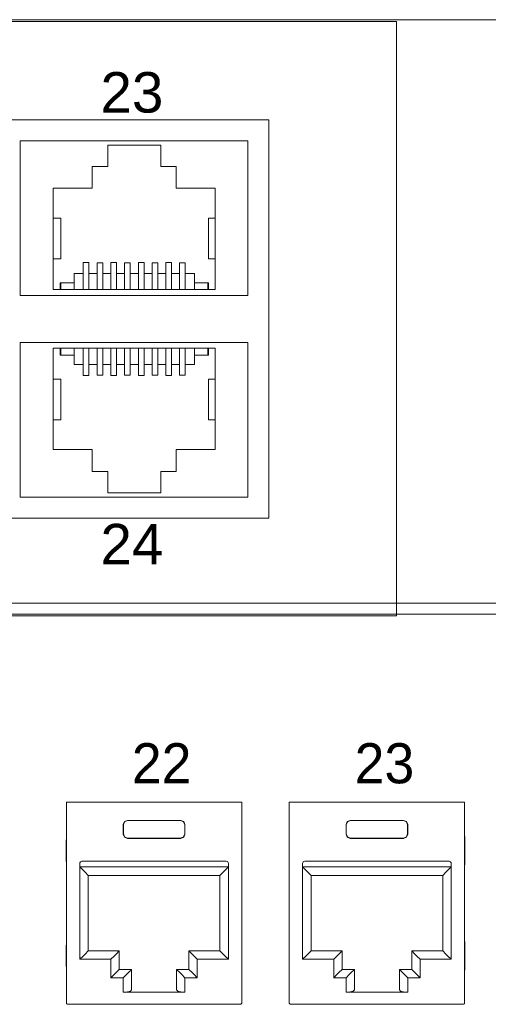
# Model space of a CAD drawing. Header units: millimetres. Extents: x 83969 to 164243, y -22860 to 4849.
# Tile 149 of 156: x 163530.64 to 163532.85, y -21356.96 to -21352.33. Entities that reach past the tile are written whole.
import ezdxf

# ---------------------------------------------------------------- set-up
doc = ezdxf.new("R2010")
doc.units = ezdxf.units.MM
doc.layers.get('0').update_dxf_attribs({"color": 251, "lineweight": 0})
doc.styles.add('_LANSTER_01', font='romans.shx')
doc.styles.add('Arial10', font='arial.ttf', dxfattribs={"height": 10})

# ---------------------------------------------------------------- blocks, each defined once
blk = doc.blocks.new('Switch 24xGE')
at = {"color": 144}
for points in [[(-306.45, 0), (0, 0), (0, 27.955), (-306.45, 27.955)], [(-85.1, 23.252), (-40, 23.252), (-40, 4.506), (-85.1, 4.506)]]:
    blk.add_lwpolyline(points, close=True, dxfattribs=at)
blk.add_lwpolyline([(-272.449, 27.876), (-34, 27.876), (-34, -0.079), (-272.449, -0.079)], close=True)
for points in [[(-41, 22.252), (-41, 14.981), (-51.7, 14.981), (-51.7, 22.252), (-41, 22.252)], [(-50.146, 15.259), (-50.146, 20.026), (-48.31, 20.026), (-48.31, 21.054), (-47.586, 21.054), (-47.586, 22.053), (-45.084, 22.053), (-45.084, 21.054), (-44.36, 21.054), (-44.36, 20.026), (-42.523, 20.026), (-42.523, 15.259), (-50.146, 15.259), (-49.827, 15.259), (-49.827, 15.576), (-49.796, 15.576), (-49.796, 15.259), (-49.796, 15.576), (-49.161, 15.576), (-49.161, 15.259), (-49.161, 16.021), (-48.735, 16.021), (-48.735, 15.259), (-48.735, 16.54), (-48.468, 16.54), (-48.468, 15.259), (-48.468, 16.021), (-48.087, 16.021), (-48.087, 15.259), (-48.087, 16.52), (-47.821, 16.52), (-47.821, 15.259), (-47.821, 16.021), (-47.44, 16.021), (-47.44, 15.259), (-47.44, 16.54), (-47.173, 16.54), (-47.173, 15.259), (-47.173, 16.021), (-46.792, 16.021), (-46.792, 15.259), (-46.792, 16.52), (-46.525, 16.52), (-46.525, 15.259), (-46.525, 16.021), (-46.144, 16.021), (-46.144, 15.259), (-46.144, 16.54), (-45.878, 16.54), (-45.878, 15.259), (-45.878, 16.021), (-45.497, 16.021), (-45.497, 15.259), (-45.497, 16.52), (-45.23, 16.52), (-45.23, 15.259), (-45.23, 16.021), (-44.849, 16.021), (-44.849, 15.259), (-44.849, 16.54), (-44.582, 16.54), (-44.582, 15.259), (-44.582, 16.021), (-44.201, 16.021), (-44.201, 15.259), (-44.201, 16.52), (-43.935, 16.52), (-43.935, 15.259), (-43.935, 16.021), (-43.509, 16.021), (-43.509, 15.259), (-43.509, 15.576), (-42.874, 15.576), (-42.874, 15.259), (-42.874, 15.576), (-42.842, 15.576), (-42.842, 15.259)], [(-50.146, 18.616), (-49.791, 18.616), (-49.791, 16.713), (-50.146, 16.713)], [(-42.523, 18.616), (-42.847, 18.616), (-42.847, 16.713), (-42.523, 16.713)], [(-41, 5.506), (-41, 12.777), (-51.7, 12.777), (-51.7, 5.506), (-41, 5.506)], [(-50.146, 12.5), (-50.146, 7.733), (-48.31, 7.733), (-48.31, 6.704), (-47.586, 6.704), (-47.586, 5.705), (-45.084, 5.705), (-45.084, 6.704), (-44.36, 6.704), (-44.36, 7.733), (-42.523, 7.733), (-42.523, 12.5), (-50.146, 12.5), (-49.827, 12.5), (-49.827, 12.182), (-49.796, 12.182), (-49.796, 12.5), (-49.796, 12.182), (-49.161, 12.182), (-49.161, 12.5), (-49.161, 11.738), (-48.735, 11.738), (-48.735, 12.5), (-48.735, 11.219), (-48.468, 11.219), (-48.468, 12.5), (-48.468, 11.738), (-48.087, 11.738), (-48.087, 12.5), (-48.087, 11.239), (-47.821, 11.239), (-47.821, 12.5), (-47.821, 11.738), (-47.44, 11.738), (-47.44, 12.5), (-47.44, 11.218), (-47.173, 11.218), (-47.173, 12.5), (-47.173, 11.738), (-46.792, 11.738), (-46.792, 12.5), (-46.792, 11.239), (-46.525, 11.239), (-46.525, 12.5), (-46.525, 11.738), (-46.144, 11.738), (-46.144, 12.5), (-46.144, 11.218), (-45.878, 11.218), (-45.878, 12.5), (-45.878, 11.738), (-45.497, 11.738), (-45.497, 12.5), (-45.497, 11.239), (-45.23, 11.239), (-45.23, 12.5), (-45.23, 11.738), (-44.849, 11.738), (-44.849, 12.5), (-44.849, 11.218), (-44.582, 11.218), (-44.582, 12.5), (-44.582, 11.738), (-44.201, 11.738), (-44.201, 12.5), (-44.201, 11.239), (-43.935, 11.239), (-43.935, 12.5), (-43.935, 11.738), (-43.509, 11.738), (-43.509, 12.5), (-43.509, 12.182), (-42.874, 12.182), (-42.874, 12.5), (-42.874, 12.182), (-42.842, 12.182), (-42.842, 12.5)], [(-50.146, 9.143), (-49.791, 9.143), (-49.791, 11.045), (-50.146, 11.045)], [(-42.523, 9.143), (-42.847, 9.143), (-42.847, 11.045), (-42.523, 11.045)]]:
    blk.add_lwpolyline(points, dxfattribs=at)
at = {"color": 144, "style": 'Arial10'}
for s, p in [('23', (-47.926, 23.585)), ('24', (-47.926, 2.337))]:
    blk.add_text(s, height=1.905, dxfattribs=at).set_placement(p)
blk = doc.blocks.new('Panel modularny_24_port_1U')
at = {"color": 0}
blk.add_line((48.895, 4.445), (0, 4.445), dxfattribs=at)
at = {"color": 0, "linetype": 'Continuous'}
for p, q in [((41.1172, 2.9564), (41.1361, 2.9564)), ((41.1172, 2.9564), (41.1172, 1.4553)), ((41.1361, 2.9564), (41.1392, 2.9564)), ((41.1392, 2.9564), (41.1466, 2.9564)), ((42.3997, 2.9564), (41.1466, 2.9564)), ((42.4071, 2.9564), (42.3997, 2.9564)), ((42.4102, 2.9564), (42.4071, 2.9564)), ((42.4291, 2.9564), (42.4102, 2.9564)), ((42.4291, 2.9564), (42.4291, 1.4553)), ((42.784, 2.9564), (42.8029, 2.9564)), ((42.784, 2.9564), (42.784, 1.4553)), ((42.8029, 2.9564), (42.8061, 2.9564)), ((42.8061, 2.9564), (42.8134, 2.9564)), ((44.0666, 2.9564), (42.8134, 2.9564)), ((44.0739, 2.9564), (44.0666, 2.9564)), ((44.0771, 2.9564), (44.0739, 2.9564)), ((44.096, 2.9564), (44.0771, 2.9564)), ((44.096, 2.9564), (44.096, 1.4553)), ((41.5421, 2.7884), (41.5513, 2.8107)), ((41.5528, 2.8092), (41.5436, 2.7869)), ((41.5513, 2.8107), (41.5736, 2.8199)), ((41.5751, 2.8184), (41.5528, 2.8092)), ((41.5736, 2.8199), (41.9726, 2.8199)), ((41.5736, 2.8199), (41.5751, 2.8184)), ((41.9712, 2.8184), (41.5751, 2.8184)), ((41.9726, 2.8199), (41.9712, 2.8184)), ((41.9712, 2.8184), (41.9935, 2.8092)), ((41.9949, 2.8107), (41.9726, 2.8199)), ((41.9935, 2.8092), (42.0027, 2.7869)), ((42.0041, 2.7884), (41.9949, 2.8107)), ((43.209, 2.7884), (43.2182, 2.8107)), ((43.2197, 2.8092), (43.2105, 2.7869)), ((43.2182, 2.8107), (43.2405, 2.8199)), ((43.242, 2.8184), (43.2197, 2.8092)), ((43.2405, 2.8199), (43.6395, 2.8199)), ((43.2405, 2.8199), (43.242, 2.8184)), ((43.6381, 2.8184), (43.242, 2.8184)), ((43.6395, 2.8199), (43.6381, 2.8184)), ((43.6381, 2.8184), (43.6603, 2.8092)), ((43.6618, 2.8107), (43.6395, 2.8199)), ((43.6603, 2.8092), (43.6696, 2.7869)), ((43.671, 2.7884), (43.6618, 2.8107)), ((41.5421, 2.717), (41.5421, 2.7884)), ((41.5436, 2.7869), (41.5421, 2.7884)), ((41.5436, 2.7184), (41.5436, 2.7869)), ((42.0027, 2.7869), (42.0041, 2.7884)), ((42.0027, 2.7184), (42.0027, 2.7869)), ((42.0041, 2.717), (42.0041, 2.7884)), ((43.209, 2.717), (43.209, 2.7884)), ((43.2105, 2.7869), (43.209, 2.7884)), ((43.2105, 2.7184), (43.2105, 2.7869)), ((43.6696, 2.7869), (43.671, 2.7884)), ((43.6696, 2.7184), (43.6696, 2.7869)), ((43.671, 2.717), (43.671, 2.7884)), ((41.1165, 2.6904), (41.1162, 2.662)), ((41.1162, 2.662), (41.1162, 2.5255)), ((41.1172, 2.7126), (41.1165, 2.6904)), ((41.5436, 2.7184), (41.5421, 2.717)), ((41.5513, 2.6947), (41.5421, 2.717)), ((41.5436, 2.7184), (41.5528, 2.6962)), ((41.5736, 2.6855), (41.5513, 2.6947)), ((41.5528, 2.6962), (41.5751, 2.687)), ((41.5751, 2.687), (41.5736, 2.6855)), ((41.5736, 2.6855), (41.9726, 2.6855)), ((41.9712, 2.687), (41.5751, 2.687)), ((41.9935, 2.6962), (41.9712, 2.687)), ((41.9712, 2.687), (41.9726, 2.6855)), ((41.9726, 2.6855), (41.9949, 2.6947)), ((42.0027, 2.7184), (41.9935, 2.6962)), ((41.9949, 2.6947), (42.0041, 2.717)), ((42.0027, 2.7184), (42.0041, 2.717)), ((42.4298, 2.6904), (42.4291, 2.7126)), ((42.43, 2.662), (42.4298, 2.6904)), ((42.43, 2.662), (42.43, 2.5255)), ((42.7834, 2.6904), (42.7831, 2.662)), ((42.7831, 2.662), (42.7831, 2.5255)), ((42.784, 2.7126), (42.7834, 2.6904)), ((43.2105, 2.7184), (43.209, 2.717)), ((43.2182, 2.6947), (43.209, 2.717)), ((43.2105, 2.7184), (43.2197, 2.6962)), ((43.2405, 2.6855), (43.2182, 2.6947)), ((43.2197, 2.6962), (43.242, 2.687)), ((43.242, 2.687), (43.2405, 2.6855)), ((43.2405, 2.6855), (43.6395, 2.6855)), ((43.6381, 2.687), (43.242, 2.687)), ((43.6603, 2.6962), (43.6381, 2.687)), ((43.6381, 2.687), (43.6395, 2.6855)), ((43.6395, 2.6855), (43.6618, 2.6947)), ((43.6696, 2.7184), (43.6603, 2.6962)), ((43.6618, 2.6947), (43.671, 2.717)), ((43.6696, 2.7184), (43.671, 2.717)), ((44.0966, 2.6904), (44.096, 2.7126)), ((44.0969, 2.662), (44.0966, 2.6904)), ((44.0969, 2.662), (44.0969, 2.5255)), ((41.1162, 2.5255), (41.1165, 2.4971)), ((42.3129, 2.5141), (41.2334, 2.5141)), ((42.4298, 2.4971), (42.43, 2.5255)), ((42.7831, 2.5255), (42.7834, 2.4971)), ((43.9797, 2.5141), (42.9003, 2.5141)), ((44.0966, 2.4971), (44.0969, 2.5255)), ((41.1165, 2.4971), (41.1172, 2.4749)), ((41.2166, 2.4973), (41.2166, 2.4721)), ((42.3297, 2.4721), (41.2166, 2.4721)), ((41.2177, 2.4721), (41.2418, 2.4479)), ((41.2177, 1.7811), (41.2177, 2.4721)), ((41.2418, 2.4479), (41.2622, 2.4275)), ((42.3045, 2.4479), (42.2841, 2.4275)), ((42.3286, 2.4721), (42.3045, 2.4479)), ((42.3286, 1.7811), (42.3286, 2.4721)), ((42.3297, 2.4973), (42.3297, 2.4721)), ((42.4291, 2.4749), (42.4298, 2.4971)), ((42.7834, 2.4971), (42.784, 2.4749)), ((42.8835, 2.4973), (42.8835, 2.4721)), ((43.9965, 2.4721), (42.8835, 2.4721)), ((42.8845, 2.4721), (42.9086, 2.4479)), ((42.8845, 1.7811), (42.8845, 2.4721)), ((42.9086, 2.4479), (42.9291, 2.4275)), ((43.9714, 2.4479), (43.9509, 2.4275)), ((43.9955, 2.4721), (43.9714, 2.4479)), ((43.9955, 1.7811), (43.9955, 2.4721)), ((43.9965, 2.4973), (43.9965, 2.4721)), ((44.096, 2.4749), (44.0966, 2.4971)), ((41.2622, 2.4275), (41.2759, 2.4138)), ((41.2759, 2.4138), (41.2807, 2.4091)), ((41.2807, 2.4091), (41.2807, 1.8441)), ((41.2807, 2.4091), (42.2656, 2.4091)), ((42.2704, 2.4138), (42.2656, 2.4091)), ((42.2656, 2.4091), (42.2656, 1.8441)), ((42.2841, 2.4275), (42.2704, 2.4138)), ((42.9291, 2.4275), (42.9427, 2.4138)), ((42.9427, 2.4138), (42.9475, 2.4091)), ((42.9475, 2.4091), (42.9475, 1.8441)), ((42.9475, 2.4091), (43.9325, 2.4091)), ((43.9373, 2.4138), (43.9325, 2.4091)), ((43.9325, 2.4091), (43.9325, 1.8441)), ((43.9509, 2.4275), (43.9373, 2.4138)), ((41.1172, 1.9259), (41.1165, 1.9036)), ((42.4298, 1.9036), (42.4291, 1.9259)), ((42.784, 1.9259), (42.7834, 1.9036)), ((44.0966, 1.9036), (44.096, 1.9259)), ((41.1165, 1.9036), (41.1162, 1.8752)), ((41.1162, 1.8752), (41.1162, 1.7387)), ((41.2807, 1.8441), (41.2759, 1.8393)), ((41.5127, 1.8441), (41.2807, 1.8441)), ((41.5127, 1.8441), (41.5079, 1.8393)), ((41.5127, 1.7055), (41.5127, 1.8441)), ((42.0335, 1.7055), (42.0335, 1.8441)), ((42.0335, 1.8441), (42.2656, 1.8441)), ((42.0335, 1.8441), (42.0383, 1.8393)), ((42.2656, 1.8441), (42.2704, 1.8393)), ((42.43, 1.8752), (42.4298, 1.9036)), ((42.43, 1.8752), (42.43, 1.7387)), ((42.7834, 1.9036), (42.7831, 1.8752)), ((42.7831, 1.8752), (42.7831, 1.7387)), ((42.9475, 1.8441), (42.9427, 1.8393)), ((43.1796, 1.8441), (42.9475, 1.8441)), ((43.1796, 1.8441), (43.1748, 1.8393)), ((43.1796, 1.7055), (43.1796, 1.8441)), ((43.7004, 1.7055), (43.7004, 1.8441)), ((43.7004, 1.8441), (43.9325, 1.8441)), ((43.7004, 1.8441), (43.7052, 1.8393)), ((43.9325, 1.8441), (43.9373, 1.8393)), ((44.0969, 1.8752), (44.0966, 1.9036)), ((44.0969, 1.8752), (44.0969, 1.7387)), ((41.2418, 1.8052), (41.2177, 1.7811)), ((41.2177, 1.7811), (41.4497, 1.7811)), ((41.2622, 1.8257), (41.2418, 1.8052)), ((41.2759, 1.8393), (41.2622, 1.8257)), ((41.4738, 1.8052), (41.4497, 1.7811)), ((41.4497, 1.7811), (41.4497, 1.6425)), ((41.4943, 1.8257), (41.4738, 1.8052)), ((41.5079, 1.8393), (41.4943, 1.8257)), ((42.0383, 1.8393), (42.052, 1.8257)), ((42.052, 1.8257), (42.0724, 1.8052)), ((42.0724, 1.8052), (42.0965, 1.7811)), ((42.3286, 1.7811), (42.0965, 1.7811)), ((42.0965, 1.7811), (42.0965, 1.6425)), ((42.2704, 1.8393), (42.2841, 1.8257)), ((42.2841, 1.8257), (42.3045, 1.8052)), ((42.3045, 1.8052), (42.3286, 1.7811)), ((42.9086, 1.8052), (42.8845, 1.7811)), ((42.8845, 1.7811), (43.1166, 1.7811)), ((42.9291, 1.8257), (42.9086, 1.8052)), ((42.9427, 1.8393), (42.9291, 1.8257)), ((43.1407, 1.8052), (43.1166, 1.7811)), ((43.1166, 1.7811), (43.1166, 1.6425)), ((43.1611, 1.8257), (43.1407, 1.8052)), ((43.1748, 1.8393), (43.1611, 1.8257)), ((43.7052, 1.8393), (43.7189, 1.8257)), ((43.7189, 1.8257), (43.7393, 1.8052)), ((43.7393, 1.8052), (43.7634, 1.7811)), ((43.9955, 1.7811), (43.7634, 1.7811)), ((43.7634, 1.7811), (43.7634, 1.6425)), ((43.9373, 1.8393), (43.9509, 1.8257)), ((43.9509, 1.8257), (43.9714, 1.8052)), ((43.9714, 1.8052), (43.9955, 1.7811)), ((41.1162, 1.7387), (41.1165, 1.7104)), ((41.1165, 1.7104), (41.1172, 1.6881)), ((41.4943, 1.6871), (41.5079, 1.7007)), ((41.5079, 1.7007), (41.5127, 1.7055)), ((41.6051, 1.7055), (41.5127, 1.7055)), ((41.5867, 1.6871), (41.6003, 1.7007)), ((41.6003, 1.7007), (41.6051, 1.7055)), ((41.6051, 1.7055), (41.6051, 1.5517)), ((41.9411, 1.7055), (42.0335, 1.7055)), ((41.9411, 1.7055), (41.9411, 1.5517)), ((41.9459, 1.7007), (41.9411, 1.7055)), ((41.9596, 1.6871), (41.9459, 1.7007)), ((42.0383, 1.7007), (42.0335, 1.7055)), ((42.052, 1.6871), (42.0383, 1.7007)), ((42.4291, 1.6881), (42.4298, 1.7104)), ((42.4298, 1.7104), (42.43, 1.7387)), ((42.7831, 1.7387), (42.7834, 1.7104)), ((42.7834, 1.7104), (42.784, 1.6881)), ((43.1611, 1.6871), (43.1748, 1.7007)), ((43.1748, 1.7007), (43.1796, 1.7055)), ((43.272, 1.7055), (43.1796, 1.7055)), ((43.2535, 1.6871), (43.2672, 1.7007)), ((43.2672, 1.7007), (43.272, 1.7055)), ((43.272, 1.7055), (43.272, 1.5517)), ((43.608, 1.7055), (43.7004, 1.7055)), ((43.608, 1.7055), (43.608, 1.5517)), ((43.6128, 1.7007), (43.608, 1.7055)), ((43.6265, 1.6871), (43.6128, 1.7007)), ((43.7052, 1.7007), (43.7004, 1.7055)), ((43.7189, 1.6871), (43.7052, 1.7007)), ((44.096, 1.6881), (44.0966, 1.7104)), ((44.0966, 1.7104), (44.0969, 1.7387)), ((41.4497, 1.6425), (41.4738, 1.6666)), ((41.4497, 1.6425), (41.5421, 1.6425)), ((41.4738, 1.6666), (41.4943, 1.6871)), ((41.5421, 1.6425), (41.5662, 1.6666)), ((41.5421, 1.5349), (41.5421, 1.6425)), ((41.5662, 1.6666), (41.5867, 1.6871)), ((41.98, 1.6666), (41.9596, 1.6871)), ((42.0041, 1.6425), (41.98, 1.6666)), ((42.0965, 1.6425), (42.0041, 1.6425)), ((42.0041, 1.5349), (42.0041, 1.6425)), ((42.0724, 1.6666), (42.052, 1.6871)), ((42.0965, 1.6425), (42.0724, 1.6666)), ((43.1166, 1.6425), (43.1407, 1.6666)), ((43.1166, 1.6425), (43.209, 1.6425)), ((43.1407, 1.6666), (43.1611, 1.6871)), ((43.209, 1.6425), (43.2331, 1.6666)), ((43.209, 1.5349), (43.209, 1.6425)), ((43.2331, 1.6666), (43.2535, 1.6871)), ((43.6469, 1.6666), (43.6265, 1.6871)), ((43.671, 1.6425), (43.6469, 1.6666)), ((43.7634, 1.6425), (43.671, 1.6425)), ((43.671, 1.5349), (43.671, 1.6425)), ((43.7393, 1.6666), (43.7189, 1.6871)), ((43.7634, 1.6425), (43.7393, 1.6666)), ((41.6051, 1.5517), (41.5967, 1.5433)), ((41.9411, 1.5517), (41.9496, 1.5433)), ((43.272, 1.5517), (43.2636, 1.5433)), ((43.608, 1.5517), (43.6165, 1.5433)), ((41.5736, 1.5371), (41.5421, 1.5349)), ((42.0041, 1.5349), (41.5421, 1.5349)), ((41.5967, 1.5433), (41.5736, 1.5371)), ((41.9496, 1.5433), (41.9726, 1.5371)), ((41.9726, 1.5371), (42.0041, 1.5349)), ((43.2405, 1.5371), (43.209, 1.5349)), ((43.671, 1.5349), (43.209, 1.5349)), ((43.2636, 1.5433), (43.2405, 1.5371)), ((43.6165, 1.5433), (43.6395, 1.5371)), ((43.6395, 1.5371), (43.671, 1.5349)), ((41.1172, 1.4551), (41.1172, 1.4553)), ((41.1172, 1.4551), (41.1172, 1.4548)), ((41.1172, 1.4548), (41.1172, 1.4541)), ((41.1172, 1.4541), (41.1174, 1.4528)), ((41.1174, 1.4528), (41.1188, 1.4495)), ((41.1188, 1.4495), (41.1211, 1.4469)), ((41.1211, 1.4469), (41.1242, 1.4452)), ((41.1242, 1.4452), (41.1277, 1.4446)), ((41.1277, 1.4446), (41.1277, 1.4446)), ((41.1277, 1.4446), (42.4186, 1.4446)), ((42.4221, 1.4452), (42.4186, 1.4446)), ((42.4186, 1.4446), (42.4186, 1.4446)), ((42.4251, 1.4469), (42.4221, 1.4452)), ((42.4275, 1.4495), (42.4251, 1.4469)), ((42.4288, 1.4528), (42.4275, 1.4495)), ((42.429, 1.4541), (42.4288, 1.4528)), ((42.4291, 1.4548), (42.429, 1.4541)), ((42.4291, 1.4551), (42.4291, 1.4553)), ((42.4291, 1.4551), (42.4291, 1.4548)), ((42.784, 1.4551), (42.784, 1.4553)), ((42.784, 1.4551), (42.784, 1.4548)), ((42.784, 1.4548), (42.7841, 1.4541)), ((42.7841, 1.4541), (42.7843, 1.4528)), ((42.7843, 1.4528), (42.7857, 1.4495)), ((42.7857, 1.4495), (42.788, 1.4469)), ((42.788, 1.4469), (42.7911, 1.4452)), ((42.7911, 1.4452), (42.7945, 1.4446)), ((42.7945, 1.4446), (42.7945, 1.4446)), ((42.7945, 1.4446), (44.0855, 1.4446)), ((44.0889, 1.4452), (44.0855, 1.4446)), ((44.0855, 1.4446), (44.0855, 1.4446)), ((44.092, 1.4469), (44.0889, 1.4452)), ((44.0944, 1.4495), (44.092, 1.4469)), ((44.0957, 1.4528), (44.0944, 1.4495)), ((44.0959, 1.4541), (44.0957, 1.4528)), ((44.096, 1.4548), (44.0959, 1.4541)), ((44.096, 1.4551), (44.096, 1.4553)), ((44.096, 1.4551), (44.096, 1.4548))]:
    blk.add_line(p, q, dxfattribs=at)
for centre, start, end in [((41.2334, 2.4973), 90, 180), ((42.3129, 2.4973), 0, 90), ((42.9003, 2.4973), 90, 180), ((43.9797, 2.4973), 0, 90)]:
    blk.add_arc(centre, 0.0168, start, end, dxfattribs=at)
at = {"color": 0, "char_height": 0.3, "attachment_point": 1, "style": '_LANSTER_01'}
for s, insert in [('\\A1;{\\fHP Simplified|b0|i0|c238|p34;22}', (41.6064, 3.3974)), ('\\A1;{\\fHP Simplified|b0|i0|c238|p34;23}', (43.2733, 3.3974))]:
    blk.add_mtext_dynamic_manual_height_columns(s, width=0.466049, gutter_width=6, heights=[0], dxfattribs=dict(at, insert=insert))

msp = doc.modelspace()

# ---------------------------------------------------------------- block references
for name, p, xscale, yscale, zscale in [('Switch 24xGE', (163535.8131, -21355.1249), 0.1, 0.1, 0.1), ('Panel modularny_24_port_1U', (163505.0054, -21357.8684), 0.6288112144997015, 0.6288112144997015, 0.6288112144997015)]:
    msp.add_blockref(name, p, dxfattribs=dict(xscale=xscale, yscale=yscale, zscale=zscale))

doc.saveas('drawing.dxf')
